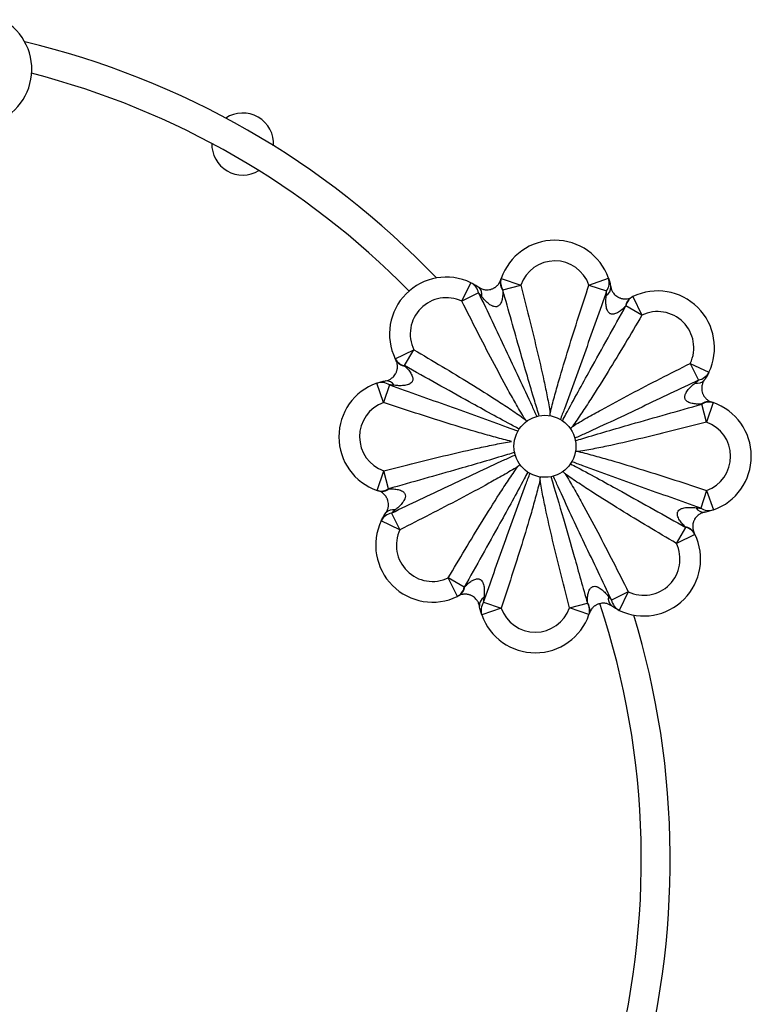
# Paper-space layout '_Inferior' of a CAD drawing. Header units: millimetres. Extents: x -681 to 211, y 556 to 1553.
# Tile 6 of 6: x -143 to 211, y 985 to 1462. Entities that reach past the tile are written whole.
import ezdxf

# ---------------------------------------------------------------- set-up
doc = ezdxf.new("R2010")
doc.units = ezdxf.units.MM

psp = doc.layouts.new('_Inferior')

# ---------------------------------------------------------------- linework, layer by layer
at = {"color": 7, "linetype": 'Continuous', "lineweight": 25}
for p, q in [((90.03, 1336.35), (99.48, 1333.08)), ((132.52, 1333.16), (141.96, 1336.48)), ((71.04, 1325.29), (75.36, 1334.3)), ((90.81, 1330.83), (99.48, 1333.08)), ((132.52, 1333.16), (141.08, 1330.33)), ((79.09, 1329.34), (71.04, 1325.29)), ((153.78, 1327.55), (158.15, 1318.55)), ((158.15, 1318.55), (150.42, 1323.1)), ((38.73, 1297.5), (47.73, 1301.86)), ((43.19, 1294.14), (47.73, 1301.86)), ((181.57, 1295.25), (185.62, 1287.19)), ((181.57, 1295.25), (190.59, 1290.93)), ((33.12, 1276.24), (29.8, 1285.67)), ((35.96, 1284.8), (33.12, 1276.24)), ((189.36, 1266.8), (187.11, 1275.48)), ((192.63, 1276.25), (189.36, 1266.8)), ((126.07, 1252.99), (126.12, 1252.87)), ((29.93, 1233.75), (33.21, 1243.2)), ((35.45, 1234.52), (33.21, 1243.2)), ((109.3, 1240.22), (109.15, 1240.17)), ((120.36, 1243.2), (120.27, 1243)), ((189.44, 1233.76), (186.61, 1225.2)), ((189.44, 1233.76), (192.77, 1224.33)), ((36.95, 1222.81), (41, 1214.75)), ((41, 1214.75), (31.98, 1219.07)), ((174.84, 1208.14), (179.38, 1215.86)), ((183.83, 1212.5), (174.84, 1208.14)), ((72.14, 1186.9), (64.42, 1191.45)), ((68.79, 1182.45), (64.42, 1191.45)), ((151.53, 1184.71), (143.48, 1180.66)), ((151.53, 1184.71), (147.21, 1175.7)), ((81.49, 1179.67), (90.04, 1176.84)), ((123.09, 1176.92), (131.76, 1179.17)), ((90.04, 1176.84), (80.61, 1173.52)), ((132.53, 1173.65), (123.09, 1176.92))]:
    psp.add_line(p, q, dxfattribs=at)
psp.add_circle((111.22, 1255.1), 15, dxfattribs=at)
for centre, radius, start, end in [((-164.75, 1437.59), 27.5, 279.2561, 60.739), ((-235.13, 1055), 407, 43.7784, 76.5809), ((-235.13, 1055), 393, 44.4538, 75.5888), ((-35.13, 1401.41), 15, 356.8721, 123.1279), ((-35.13, 1401.41), 15, 178.7725, 301.2275), ((116.02, 1327.35), 27.5, 19.4039, 160.8868), ((116.02, 1327.35), 17.5, 19.4039, 160.8868), ((63.47, 1309.5), 27.5, 64.4039, 205.8868), ((95.66, 1334.11), 6.05, 164.6653, 216.7979), ((96.27, 1334.41), 6.53, 162.7207, 213.2571), ((135.17, 1334.31), 7.13, 326.0845, 17.7736), ((72.09, 1327.96), 7.13, 11.0845, 62.7736), ((76.09, 1328.67), 4.6, 346.9219, 48.1099), ((138.49, 1331.98), 4.6, 301.9219, 3.1099), ((165.79, 1302.81), 27.5, 334.4039, 115.8868), ((63.47, 1309.5), 17.5, 64.4039, 205.8868), ((156.17, 1321.99), 6.05, 119.6653, 171.7979), ((156.82, 1321.77), 6.53, 117.7207, 168.2571), ((165.79, 1302.81), 17.5, 334.4039, 115.8868), ((44.51, 1300.53), 6.53, 207.7207, 258.2571), ((44.29, 1299.89), 6.05, 209.6653, 261.7979), ((34.31, 1282.21), 4.6, 31.9219, 93.1099), ((184.95, 1290.19), 4.6, 256.9219, 318.1099), ((184.25, 1294.19), 7.13, 281.0845, 332.7736), ((38.94, 1259.73), 27.5, 109.4039, 250.8868), ((31.98, 1278.88), 7.13, 56.0845, 107.7736), ((38.94, 1259.73), 17.5, 109.4039, 250.8868), ((190.39, 1270.63), 6.05, 74.6653, 126.7979), ((190.69, 1270.02), 6.53, 72.7207, 123.2571), ((183.63, 1250.27), 27.5, 289.4039, 70.8868), ((183.63, 1250.27), 17.5, 289.4039, 70.8868), ((31.87, 1239.98), 6.53, 252.7207, 303.2571), ((32.17, 1239.37), 6.05, 254.6653, 306.7979), ((188.26, 1227.79), 4.6, 211.9219, 273.1099), ((190.59, 1231.12), 7.13, 236.0845, 287.7736), ((38.32, 1215.81), 7.13, 101.0845, 152.7736), ((37.62, 1219.81), 4.6, 76.9219, 138.1099), ((56.78, 1207.19), 27.5, 154.4039, 295.8868), ((178.27, 1210.11), 6.05, 29.6653, 81.7979), ((178.05, 1209.47), 6.53, 27.7207, 78.2571), ((56.78, 1207.19), 17.5, 154.4039, 295.8868), ((159.09, 1200.5), 27.5, 244.4039, 25.8868), ((159.09, 1200.5), 17.5, 244.4039, 25.8868), ((65.75, 1188.23), 6.53, 297.7207, 348.2571), ((66.39, 1188.01), 6.05, 299.6653, 351.7979), ((84.08, 1178.02), 4.6, 121.9219, 183.1099), ((146.48, 1181.33), 4.6, 166.9219, 228.1099), ((87.4, 1175.69), 7.13, 146.0845, 197.7736), ((126.91, 1175.89), 6.05, 344.6653, 36.7979), ((126.3, 1175.59), 6.53, 342.7207, 33.2571), ((-235.13, 1055), 393, 344.4406, 18.3873), ((150.47, 1182.04), 7.13, 191.0845, 242.7736), ((106.55, 1182.65), 27.5, 199.4039, 340.8868), ((106.55, 1182.65), 17.5, 199.4039, 340.8868), ((-235.13, 1055), 407, 343.9313, 16.916)]:
    psp.add_arc(centre, radius, start, end, dxfattribs=at)
for points, knots in [([(79.16, 1332.09), (79.53, 1331.83), (79.93, 1331.61), (80.82, 1331.22), (81.3, 1331.07), (82.14, 1330.91), (82.44, 1330.87), (83.08, 1330.83), (83.42, 1330.84), (84.16, 1330.9), (84.55, 1330.97), (85.15, 1331.13), (85.35, 1331.19), (85.74, 1331.33), (85.92, 1331.41), (86.28, 1331.57), (86.45, 1331.66), (86.77, 1331.84), (86.92, 1331.94), (87.2, 1332.12), (87.33, 1332.22), (87.57, 1332.41), (87.69, 1332.51), (88.01, 1332.79), (88.2, 1332.98), (88.53, 1333.35), (88.68, 1333.54), (89.07, 1334.08), (89.28, 1334.43), (89.6, 1335.09), (89.72, 1335.41), (89.82, 1335.71)], [0, 0, 0, 0, 0.125, 0.125, 0.25, 0.25, 0.3125, 0.3125, 0.375, 0.375, 0.4375, 0.4375, 0.46875, 0.46875, 0.5, 0.5, 0.53125, 0.53125, 0.5625, 0.5625, 0.59375, 0.59375, 0.625, 0.625, 0.6875, 0.6875, 0.75, 0.75, 0.875, 0.875, 1, 1, 1, 1]), ([(141.96, 1336.48), (142.18, 1335.85), (142.39, 1335.18), (142.77, 1333.76), (142.94, 1333.01), (143.08, 1332.23)], [0, 0, 0, 0, 0.5, 0.5, 1, 1, 1, 1]), ([(75.36, 1334.3), (75.96, 1334.02), (76.58, 1333.69), (77.86, 1332.95), (78.51, 1332.54), (79.16, 1332.09)], [0, 0, 0, 0, 0.5, 0.5, 1, 1, 1, 1]), ([(90.81, 1330.49), (90.82, 1329.77), (90.81, 1329.05), (90.69, 1327.6), (90.6, 1326.88), (90.34, 1325.79), (90.24, 1325.43), (89.98, 1324.73), (89.83, 1324.39), (89.53, 1323.9), (89.42, 1323.75), (89.18, 1323.45), (89.04, 1323.31), (88.74, 1323.07), (88.58, 1322.96), (88.23, 1322.79), (88.04, 1322.73), (87.47, 1322.61), (87.07, 1322.62), (86.49, 1322.74), (86.3, 1322.79), (85.94, 1322.92), (85.76, 1322.99), (85.25, 1323.24), (84.92, 1323.44), (84.28, 1323.86), (83.98, 1324.09), (83.1, 1324.82), (82.56, 1325.34), (81.52, 1326.45), (81.03, 1327.03), (80.57, 1327.63)], [0, 0, 0, 0, 0.125, 0.125, 0.25, 0.25, 0.3125, 0.3125, 0.375, 0.375, 0.40625, 0.40625, 0.4375, 0.4375, 0.46875, 0.46875, 0.5, 0.5, 0.5625, 0.5625, 0.59375, 0.59375, 0.625, 0.625, 0.6875, 0.6875, 0.75, 0.75, 0.875, 0.875, 1, 1, 1, 1]), ([(99.48, 1333.08), (100.81, 1327.95), (102.12, 1322.83), (104.69, 1312.56), (105.95, 1307.43), (108.4, 1297.13), (109.59, 1291.98), (111.27, 1284.22), (111.81, 1281.63), (112.83, 1276.44), (113.32, 1273.84), (113.75, 1271.23)], [0, 0, 0, 0, 0.25, 0.25, 0.5, 0.5, 0.75, 0.75, 0.875, 0.875, 1, 1, 1, 1]), ([(113.75, 1271.23), (114.38, 1273.85), (115.06, 1276.47), (116.47, 1281.67), (117.2, 1284.27), (119.44, 1292.04), (121.01, 1297.2), (124.2, 1307.51), (125.84, 1312.65), (129.15, 1322.91), (130.83, 1328.04), (132.52, 1333.16)], [0, 0, 0, 0, 0.125, 0.125, 0.25, 0.25, 0.5, 0.5, 0.75, 0.75, 1, 1, 1, 1]), ([(140.92, 1328.08), (140.97, 1328.47), (141.01, 1328.86), (141.06, 1329.61), (141.08, 1329.98), (141.08, 1330.33)], [0, 0, 0, 0, 0.5, 0.5, 1, 1, 1, 1]), ([(143.08, 1332.23), (143.16, 1331.78), (143.28, 1331.34), (143.64, 1330.44), (143.87, 1329.99), (144.35, 1329.29), (144.54, 1329.05), (144.96, 1328.57), (145.2, 1328.33), (145.78, 1327.85), (146.1, 1327.62), (146.64, 1327.31), (146.82, 1327.21), (147.2, 1327.04), (147.38, 1326.96), (147.75, 1326.83), (147.93, 1326.77), (148.28, 1326.67), (148.46, 1326.63), (148.79, 1326.57), (148.95, 1326.54), (149.26, 1326.5), (149.41, 1326.49), (149.83, 1326.46), (150.1, 1326.47), (150.6, 1326.49), (150.83, 1326.52), (151.5, 1326.62), (151.89, 1326.73), (152.59, 1326.97), (152.9, 1327.1), (153.18, 1327.25)], [0, 0, 0, 0, 0.125, 0.125, 0.25, 0.25, 0.3125, 0.3125, 0.375, 0.375, 0.4375, 0.4375, 0.46875, 0.46875, 0.5, 0.5, 0.53125, 0.53125, 0.5625, 0.5625, 0.59375, 0.59375, 0.625, 0.625, 0.6875, 0.6875, 0.75, 0.75, 0.875, 0.875, 1, 1, 1, 1]), ([(101.55, 1268.22), (100.14, 1270.52), (98.78, 1272.85), (96.09, 1277.53), (94.77, 1279.88), (90.86, 1286.96), (88.32, 1291.72), (83.29, 1301.26), (80.81, 1306.05), (75.9, 1315.65), (73.46, 1320.47), (71.04, 1325.29)], [0, 0, 0, 0, 0.125, 0.125, 0.25, 0.25, 0.5, 0.5, 0.75, 0.75, 1, 1, 1, 1]), ([(80.57, 1327.63), (80.32, 1327.94), (80.08, 1328.24), (79.58, 1328.81), (79.33, 1329.09), (79.09, 1329.34)], [0, 0, 0, 0, 0.5, 0.5, 1, 1, 1, 1]), ([(150.18, 1322.85), (149.69, 1322.34), (149.17, 1321.84), (148.06, 1320.9), (147.48, 1320.45), (146.53, 1319.86), (146.21, 1319.68), (145.53, 1319.37), (145.18, 1319.24), (144.63, 1319.1), (144.44, 1319.07), (144.06, 1319.04), (143.86, 1319.03), (143.47, 1319.07), (143.29, 1319.11), (142.92, 1319.24), (142.74, 1319.32), (142.25, 1319.64), (141.98, 1319.94), (141.65, 1320.43), (141.56, 1320.6), (141.39, 1320.95), (141.32, 1321.13), (141.13, 1321.67), (141.03, 1322.04), (140.88, 1322.79), (140.83, 1323.17), (140.72, 1324.3), (140.71, 1325.05), (140.76, 1326.57), (140.83, 1327.32), (140.92, 1328.08)], [0, 0, 0, 0, 0.125, 0.125, 0.25, 0.25, 0.3125, 0.3125, 0.375, 0.375, 0.40625, 0.40625, 0.4375, 0.4375, 0.46875, 0.46875, 0.5, 0.5, 0.5625, 0.5625, 0.59375, 0.59375, 0.625, 0.625, 0.6875, 0.6875, 0.75, 0.75, 0.875, 0.875, 1, 1, 1, 1]), ([(158.15, 1318.55), (155.46, 1313.99), (152.76, 1309.44), (147.33, 1300.37), (144.59, 1295.84), (139.04, 1286.83), (136.24, 1282.34), (131.94, 1275.67), (130.49, 1273.46), (127.54, 1269.07), (126.04, 1266.89), (124.5, 1264.73)], [0, 0, 0, 0, 0.25, 0.25, 0.5, 0.5, 0.75, 0.75, 0.875, 0.875, 1, 1, 1, 1]), ([(47.73, 1301.86), (52.29, 1299.18), (56.84, 1296.48), (65.92, 1291.04), (70.44, 1288.3), (79.45, 1282.76), (83.94, 1279.95), (90.61, 1275.65), (92.82, 1274.2), (97.22, 1271.26), (99.4, 1269.76), (101.55, 1268.22)], [0, 0, 0, 0, 0.25, 0.25, 0.5, 0.5, 0.75, 0.75, 0.875, 0.875, 1, 1, 1, 1]), ([(34.06, 1286.8), (34.5, 1286.88), (34.94, 1287), (35.84, 1287.35), (36.29, 1287.58), (37, 1288.07), (37.24, 1288.25), (37.72, 1288.68), (37.96, 1288.92), (38.43, 1289.49), (38.66, 1289.82), (38.97, 1290.35), (39.07, 1290.54), (39.25, 1290.91), (39.32, 1291.1), (39.46, 1291.46), (39.51, 1291.65), (39.61, 1292), (39.65, 1292.17), (39.72, 1292.5), (39.74, 1292.66), (39.78, 1292.97), (39.79, 1293.12), (39.82, 1293.55), (39.82, 1293.81), (39.79, 1294.31), (39.76, 1294.55), (39.66, 1295.22), (39.56, 1295.6), (39.32, 1296.3), (39.18, 1296.61), (39.04, 1296.89)], [0, 0, 0, 0, 0.125, 0.125, 0.25, 0.25, 0.3125, 0.3125, 0.375, 0.375, 0.4375, 0.4375, 0.46875, 0.46875, 0.5, 0.5, 0.53125, 0.53125, 0.5625, 0.5625, 0.59375, 0.59375, 0.625, 0.625, 0.6875, 0.6875, 0.75, 0.75, 0.875, 0.875, 1, 1, 1, 1]), ([(43.43, 1293.9), (43.94, 1293.4), (44.44, 1292.88), (45.39, 1291.78), (45.83, 1291.2), (46.42, 1290.25), (46.6, 1289.92), (46.91, 1289.25), (47.05, 1288.9), (47.18, 1288.34), (47.21, 1288.15), (47.25, 1287.77), (47.25, 1287.58), (47.21, 1287.19), (47.17, 1287), (47.05, 1286.63), (46.96, 1286.45), (46.64, 1285.96), (46.35, 1285.69), (45.86, 1285.37), (45.68, 1285.27), (45.34, 1285.11), (45.16, 1285.03), (44.62, 1284.84), (44.25, 1284.75), (43.49, 1284.6), (43.12, 1284.55), (41.99, 1284.44), (41.23, 1284.43), (39.72, 1284.48), (38.96, 1284.54), (38.21, 1284.64)], [0, 0, 0, 0, 0.125, 0.125, 0.25, 0.25, 0.3125, 0.3125, 0.375, 0.375, 0.40625, 0.40625, 0.4375, 0.4375, 0.46875, 0.46875, 0.5, 0.5, 0.5625, 0.5625, 0.59375, 0.59375, 0.625, 0.625, 0.6875, 0.6875, 0.75, 0.75, 0.875, 0.875, 1, 1, 1, 1]), ([(124.5, 1264.73), (126.81, 1266.14), (129.13, 1267.51), (133.81, 1270.19), (136.16, 1271.51), (143.25, 1275.42), (148, 1277.97), (157.55, 1282.99), (162.34, 1285.47), (171.94, 1290.39), (176.75, 1292.83), (181.57, 1295.25)], [0, 0, 0, 0, 0.125, 0.125, 0.25, 0.25, 0.5, 0.5, 0.75, 0.75, 1, 1, 1, 1]), ([(29.8, 1285.67), (30.43, 1285.89), (31.1, 1286.1), (32.53, 1286.49), (33.27, 1286.66), (34.06, 1286.8)], [0, 0, 0, 0, 0.5, 0.5, 1, 1, 1, 1]), ([(183.91, 1285.72), (184.23, 1285.96), (184.53, 1286.21), (185.1, 1286.7), (185.37, 1286.95), (185.62, 1287.19)], [0, 0, 0, 0, 0.5, 0.5, 1, 1, 1, 1]), ([(188.38, 1287.12), (188.12, 1286.75), (187.89, 1286.35), (187.51, 1285.47), (187.35, 1284.99), (187.19, 1284.15), (187.15, 1283.85), (187.12, 1283.21), (187.12, 1282.87), (187.19, 1282.12), (187.25, 1281.73), (187.41, 1281.13), (187.48, 1280.93), (187.62, 1280.54), (187.69, 1280.36), (187.86, 1280.01), (187.95, 1279.84), (188.13, 1279.52), (188.22, 1279.37), (188.41, 1279.09), (188.5, 1278.96), (188.7, 1278.71), (188.79, 1278.6), (189.08, 1278.27), (189.26, 1278.09), (189.64, 1277.75), (189.82, 1277.61), (190.37, 1277.21), (190.71, 1277.01), (191.38, 1276.68), (191.7, 1276.56), (192, 1276.46)], [0, 0, 0, 0, 0.125, 0.125, 0.25, 0.25, 0.3125, 0.3125, 0.375, 0.375, 0.4375, 0.4375, 0.46875, 0.46875, 0.5, 0.5, 0.53125, 0.53125, 0.5625, 0.5625, 0.59375, 0.59375, 0.625, 0.625, 0.6875, 0.6875, 0.75, 0.75, 0.875, 0.875, 1, 1, 1, 1]), ([(190.59, 1290.93), (190.3, 1290.33), (189.97, 1289.7), (189.24, 1288.43), (188.83, 1287.78), (188.38, 1287.12)], [0, 0, 0, 0, 0.5, 0.5, 1, 1, 1, 1]), ([(38.21, 1284.64), (37.81, 1284.69), (37.43, 1284.72), (36.67, 1284.78), (36.31, 1284.79), (35.96, 1284.8)], [0, 0, 0, 0, 0.5, 0.5, 1, 1, 1, 1]), ([(186.77, 1275.47), (186.06, 1275.46), (185.33, 1275.48), (183.89, 1275.59), (183.16, 1275.69), (182.07, 1275.94), (181.72, 1276.04), (181.02, 1276.3), (180.68, 1276.45), (180.19, 1276.75), (180.03, 1276.86), (179.74, 1277.11), (179.6, 1277.24), (179.35, 1277.54), (179.25, 1277.7), (179.08, 1278.05), (179.01, 1278.24), (178.89, 1278.82), (178.9, 1279.22), (179.02, 1279.79), (179.08, 1279.98), (179.2, 1280.34), (179.28, 1280.52), (179.52, 1281.04), (179.72, 1281.37), (180.15, 1282.01), (180.38, 1282.31), (181.1, 1283.18), (181.63, 1283.73), (182.74, 1284.76), (183.31, 1285.25), (183.91, 1285.72)], [0, 0, 0, 0, 0.125, 0.125, 0.25, 0.25, 0.3125, 0.3125, 0.375, 0.375, 0.40625, 0.40625, 0.4375, 0.4375, 0.46875, 0.46875, 0.5, 0.5, 0.5625, 0.5625, 0.59375, 0.59375, 0.625, 0.625, 0.6875, 0.6875, 0.75, 0.75, 0.875, 0.875, 1, 1, 1, 1]), ([(95.05, 1257.46), (92.43, 1258.1), (89.82, 1258.78), (84.61, 1260.19), (82.02, 1260.92), (74.24, 1263.16), (69.08, 1264.72), (58.78, 1267.92), (53.64, 1269.55), (43.37, 1272.87), (38.25, 1274.54), (33.12, 1276.24)], [0, 0, 0, 0, 0.125, 0.125, 0.25, 0.25, 0.5, 0.5, 0.75, 0.75, 1, 1, 1, 1]), ([(102.43, 1267.27), (102.14, 1267.58), (101.86, 1267.89), (101.57, 1268.2), (101.56, 1268.2), (101.56, 1268.21), (101.55, 1268.22)], [0, 0, 0, 0, 0.001258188, 0.001258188, 0.001258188, 0.001290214, 0.001290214, 0.001290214, 0.001290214]), ([(113.7, 1269.94), (113.72, 1270.36), (113.73, 1270.78), (113.75, 1271.2), (113.75, 1271.21), (113.75, 1271.22), (113.75, 1271.23)], [0, 0, 0, 0, 0.001258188, 0.001258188, 0.001258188, 0.001290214, 0.001290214, 0.001290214, 0.001290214]), ([(123.56, 1263.86), (123.87, 1264.14), (124.17, 1264.43), (124.48, 1264.71), (124.49, 1264.72), (124.5, 1264.73), (124.5, 1264.73)], [0, 0, 0, 0, 0.001258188, 0.001258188, 0.001258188, 0.001290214, 0.001290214, 0.001290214, 0.001290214]), ([(189.36, 1266.8), (184.24, 1265.48), (179.11, 1264.17), (168.85, 1261.59), (163.71, 1260.33), (153.42, 1257.88), (148.26, 1256.69), (140.51, 1255.02), (137.92, 1254.48), (132.73, 1253.45), (130.13, 1252.97), (127.52, 1252.54)], [0, 0, 0, 0, 0.25, 0.25, 0.5, 0.5, 0.75, 0.75, 0.875, 0.875, 1, 1, 1, 1]), ([(33.21, 1243.2), (38.33, 1244.52), (43.46, 1245.83), (53.72, 1248.41), (58.86, 1249.67), (69.15, 1252.12), (74.31, 1253.31), (82.06, 1254.98), (84.65, 1255.52), (89.84, 1256.55), (92.44, 1257.03), (95.05, 1257.46)], [0, 0, 0, 0, 0.25, 0.25, 0.5, 0.5, 0.75, 0.75, 0.875, 0.875, 1, 1, 1, 1]), ([(127.52, 1252.54), (130.14, 1251.9), (132.75, 1251.22), (137.96, 1249.81), (140.55, 1249.08), (148.32, 1246.84), (153.49, 1245.28), (163.79, 1242.08), (168.93, 1240.45), (179.2, 1237.13), (184.32, 1235.46), (189.44, 1233.76)], [0, 0, 0, 0, 0.125, 0.125, 0.25, 0.25, 0.5, 0.5, 0.75, 0.75, 1, 1, 1, 1]), ([(98.06, 1245.27), (95.76, 1243.86), (93.44, 1242.49), (88.76, 1239.81), (86.41, 1238.49), (79.32, 1234.58), (74.57, 1232.03), (65.02, 1227.01), (60.23, 1224.53), (50.63, 1219.61), (45.82, 1217.17), (41, 1214.75)], [0, 0, 0, 0, 0.125, 0.125, 0.25, 0.25, 0.5, 0.5, 0.75, 0.75, 1, 1, 1, 1]), ([(64.42, 1191.45), (67.11, 1196.01), (69.8, 1200.56), (75.24, 1209.63), (77.98, 1214.16), (83.53, 1223.17), (86.33, 1227.66), (90.63, 1234.33), (92.08, 1236.54), (95.03, 1240.93), (96.52, 1243.11), (98.06, 1245.27)], [0, 0, 0, 0, 0.25, 0.25, 0.5, 0.5, 0.75, 0.75, 0.875, 0.875, 1, 1, 1, 1]), ([(99.01, 1246.14), (98.7, 1245.86), (98.39, 1245.57), (98.09, 1245.29), (98.08, 1245.28), (98.07, 1245.27), (98.06, 1245.27)], [0, 0, 0, 0, 0.001258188, 0.001258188, 0.001258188, 0.001290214, 0.001290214, 0.001290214, 0.001290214]), ([(121.02, 1241.78), (122.43, 1239.48), (123.79, 1237.15), (126.48, 1232.47), (127.8, 1230.12), (131.7, 1223.04), (134.25, 1218.28), (139.28, 1208.74), (141.75, 1203.95), (146.67, 1194.35), (149.11, 1189.53), (151.53, 1184.71)], [0, 0, 0, 0, 0.125, 0.125, 0.25, 0.25, 0.5, 0.5, 0.75, 0.75, 1, 1, 1, 1]), ([(174.84, 1208.14), (170.28, 1210.82), (165.73, 1213.52), (156.65, 1218.96), (152.13, 1221.7), (143.11, 1227.24), (138.63, 1230.05), (131.96, 1234.35), (129.75, 1235.8), (125.35, 1238.74), (123.17, 1240.24), (121.02, 1241.78)], [0, 0, 0, 0, 0.25, 0.25, 0.5, 0.5, 0.75, 0.75, 0.875, 0.875, 1, 1, 1, 1]), ([(35.8, 1234.53), (36.51, 1234.54), (37.23, 1234.52), (38.68, 1234.41), (39.41, 1234.31), (40.5, 1234.06), (40.85, 1233.96), (41.55, 1233.7), (41.89, 1233.55), (42.38, 1233.25), (42.54, 1233.14), (42.83, 1232.89), (42.97, 1232.76), (43.22, 1232.46), (43.32, 1232.3), (43.49, 1231.95), (43.56, 1231.76), (43.68, 1231.18), (43.66, 1230.78), (43.55, 1230.21), (43.49, 1230.02), (43.36, 1229.66), (43.29, 1229.48), (43.04, 1228.96), (42.85, 1228.63), (42.42, 1227.99), (42.19, 1227.69), (41.47, 1226.82), (40.94, 1226.27), (39.83, 1225.24), (39.25, 1224.75), (38.66, 1224.28)], [0, 0, 0, 0, 0.125, 0.125, 0.25, 0.25, 0.3125, 0.3125, 0.375, 0.375, 0.40625, 0.40625, 0.4375, 0.4375, 0.46875, 0.46875, 0.5, 0.5, 0.5625, 0.5625, 0.59375, 0.59375, 0.625, 0.625, 0.6875, 0.6875, 0.75, 0.75, 0.875, 0.875, 1, 1, 1, 1]), ([(108.82, 1238.77), (108.19, 1236.15), (107.51, 1233.53), (106.1, 1228.33), (105.37, 1225.73), (103.12, 1217.96), (101.56, 1212.8), (98.36, 1202.49), (96.73, 1197.35), (93.42, 1187.09), (91.74, 1181.96), (90.04, 1176.84)], [0, 0, 0, 0, 0.125, 0.125, 0.25, 0.25, 0.5, 0.5, 0.75, 0.75, 1, 1, 1, 1]), ([(123.09, 1176.92), (121.76, 1182.05), (120.45, 1187.17), (117.88, 1197.44), (116.61, 1202.57), (114.16, 1212.87), (112.98, 1218.02), (111.3, 1225.78), (110.76, 1228.37), (109.74, 1233.56), (109.25, 1236.16), (108.82, 1238.77)], [0, 0, 0, 0, 0.25, 0.25, 0.5, 0.5, 0.75, 0.75, 0.875, 0.875, 1, 1, 1, 1]), ([(34.19, 1222.88), (34.45, 1223.25), (34.68, 1223.65), (35.06, 1224.53), (35.22, 1225.01), (35.38, 1225.85), (35.41, 1226.15), (35.45, 1226.79), (35.45, 1227.13), (35.38, 1227.88), (35.31, 1228.27), (35.15, 1228.87), (35.09, 1229.07), (34.95, 1229.46), (34.87, 1229.64), (34.71, 1229.99), (34.62, 1230.16), (34.44, 1230.48), (34.35, 1230.63), (34.16, 1230.91), (34.06, 1231.04), (33.87, 1231.29), (33.78, 1231.4), (33.49, 1231.73), (33.3, 1231.91), (32.93, 1232.25), (32.75, 1232.39), (32.2, 1232.79), (31.86, 1232.99), (31.19, 1233.32), (30.87, 1233.44), (30.57, 1233.54)], [0, 0, 0, 0, 0.125, 0.125, 0.25, 0.25, 0.3125, 0.3125, 0.375, 0.375, 0.4375, 0.4375, 0.46875, 0.46875, 0.5, 0.5, 0.53125, 0.53125, 0.5625, 0.5625, 0.59375, 0.59375, 0.625, 0.625, 0.6875, 0.6875, 0.75, 0.75, 0.875, 0.875, 1, 1, 1, 1]), ([(179.14, 1216.1), (178.62, 1216.6), (178.12, 1217.12), (177.18, 1218.22), (176.73, 1218.8), (176.15, 1219.75), (175.97, 1220.08), (175.65, 1220.75), (175.52, 1221.1), (175.39, 1221.66), (175.35, 1221.85), (175.32, 1222.23), (175.32, 1222.42), (175.36, 1222.81), (175.4, 1223), (175.52, 1223.37), (175.61, 1223.55), (175.93, 1224.04), (176.22, 1224.31), (176.71, 1224.63), (176.88, 1224.73), (177.23, 1224.89), (177.41, 1224.97), (177.95, 1225.16), (178.32, 1225.25), (179.07, 1225.4), (179.45, 1225.45), (180.58, 1225.56), (181.34, 1225.57), (182.85, 1225.52), (183.61, 1225.46), (184.36, 1225.36)], [0, 0, 0, 0, 0.125, 0.125, 0.25, 0.25, 0.3125, 0.3125, 0.375, 0.375, 0.40625, 0.40625, 0.4375, 0.4375, 0.46875, 0.46875, 0.5, 0.5, 0.5625, 0.5625, 0.59375, 0.59375, 0.625, 0.625, 0.6875, 0.6875, 0.75, 0.75, 0.875, 0.875, 1, 1, 1, 1]), ([(184.36, 1225.36), (184.75, 1225.31), (185.14, 1225.28), (185.9, 1225.22), (186.26, 1225.21), (186.61, 1225.2)], [0, 0, 0, 0, 0.5, 0.5, 1, 1, 1, 1]), ([(31.98, 1219.07), (32.27, 1219.67), (32.59, 1220.3), (33.33, 1221.57), (33.74, 1222.22), (34.19, 1222.88)], [0, 0, 0, 0, 0.5, 0.5, 1, 1, 1, 1]), ([(38.66, 1224.28), (38.34, 1224.04), (38.04, 1223.79), (37.47, 1223.3), (37.2, 1223.05), (36.95, 1222.81)], [0, 0, 0, 0, 0.5, 0.5, 1, 1, 1, 1]), ([(188.51, 1223.2), (188.07, 1223.12), (187.62, 1223), (186.73, 1222.65), (186.28, 1222.42), (185.57, 1221.93), (185.33, 1221.75), (184.85, 1221.32), (184.61, 1221.08), (184.13, 1220.51), (183.9, 1220.18), (183.59, 1219.65), (183.5, 1219.46), (183.32, 1219.09), (183.25, 1218.9), (183.11, 1218.54), (183.05, 1218.35), (182.96, 1218), (182.92, 1217.83), (182.85, 1217.5), (182.83, 1217.34), (182.79, 1217.03), (182.77, 1216.88), (182.75, 1216.45), (182.75, 1216.19), (182.78, 1215.69), (182.8, 1215.45), (182.91, 1214.78), (183.01, 1214.4), (183.25, 1213.7), (183.39, 1213.39), (183.53, 1213.11)], [0, 0, 0, 0, 0.125, 0.125, 0.25, 0.25, 0.3125, 0.3125, 0.375, 0.375, 0.4375, 0.4375, 0.46875, 0.46875, 0.5, 0.5, 0.53125, 0.53125, 0.5625, 0.5625, 0.59375, 0.59375, 0.625, 0.625, 0.6875, 0.6875, 0.75, 0.75, 0.875, 0.875, 1, 1, 1, 1]), ([(192.77, 1224.33), (192.14, 1224.11), (191.46, 1223.9), (190.04, 1223.51), (189.29, 1223.34), (188.51, 1223.2)], [0, 0, 0, 0, 0.5, 0.5, 1, 1, 1, 1]), ([(72.38, 1187.15), (72.88, 1187.66), (73.4, 1188.16), (74.51, 1189.1), (75.09, 1189.55), (76.04, 1190.14), (76.36, 1190.32), (77.04, 1190.63), (77.39, 1190.76), (77.94, 1190.9), (78.13, 1190.93), (78.51, 1190.96), (78.71, 1190.97), (79.09, 1190.93), (79.28, 1190.89), (79.65, 1190.76), (79.83, 1190.68), (80.32, 1190.36), (80.59, 1190.06), (80.92, 1189.57), (81.01, 1189.4), (81.18, 1189.05), (81.25, 1188.87), (81.44, 1188.33), (81.54, 1187.96), (81.69, 1187.21), (81.74, 1186.83), (81.85, 1185.7), (81.86, 1184.95), (81.8, 1183.43), (81.74, 1182.68), (81.65, 1181.92)], [0, 0, 0, 0, 0.125, 0.125, 0.25, 0.25, 0.3125, 0.3125, 0.375, 0.375, 0.40625, 0.40625, 0.4375, 0.4375, 0.46875, 0.46875, 0.5, 0.5, 0.5625, 0.5625, 0.59375, 0.59375, 0.625, 0.625, 0.6875, 0.6875, 0.75, 0.75, 0.875, 0.875, 1, 1, 1, 1]), ([(131.76, 1179.51), (131.74, 1180.23), (131.76, 1180.95), (131.87, 1182.4), (131.97, 1183.12), (132.22, 1184.21), (132.33, 1184.57), (132.58, 1185.27), (132.74, 1185.61), (133.04, 1186.1), (133.15, 1186.25), (133.39, 1186.55), (133.53, 1186.69), (133.83, 1186.93), (133.99, 1187.04), (134.34, 1187.21), (134.53, 1187.27), (135.1, 1187.39), (135.5, 1187.38), (136.07, 1187.26), (136.26, 1187.21), (136.63, 1187.08), (136.8, 1187.01), (137.32, 1186.76), (137.65, 1186.56), (138.29, 1186.14), (138.59, 1185.91), (139.47, 1185.18), (140.01, 1184.66), (141.05, 1183.55), (141.53, 1182.97), (142, 1182.37)], [0, 0, 0, 0, 0.125, 0.125, 0.25, 0.25, 0.3125, 0.3125, 0.375, 0.375, 0.40625, 0.40625, 0.4375, 0.4375, 0.46875, 0.46875, 0.5, 0.5, 0.5625, 0.5625, 0.59375, 0.59375, 0.625, 0.625, 0.6875, 0.6875, 0.75, 0.75, 0.875, 0.875, 1, 1, 1, 1]), ([(79.49, 1177.77), (79.41, 1178.22), (79.28, 1178.66), (78.93, 1179.56), (78.7, 1180.01), (78.22, 1180.71), (78.03, 1180.95), (77.61, 1181.43), (77.36, 1181.67), (76.79, 1182.15), (76.47, 1182.38), (75.93, 1182.69), (75.75, 1182.79), (75.37, 1182.96), (75.19, 1183.04), (74.82, 1183.17), (74.64, 1183.23), (74.28, 1183.33), (74.11, 1183.37), (73.78, 1183.43), (73.62, 1183.46), (73.31, 1183.5), (73.16, 1183.51), (72.73, 1183.54), (72.47, 1183.53), (71.97, 1183.51), (71.73, 1183.48), (71.07, 1183.38), (70.68, 1183.27), (69.98, 1183.03), (69.67, 1182.9), (69.39, 1182.75)], [0, 0, 0, 0, 0.125, 0.125, 0.25, 0.25, 0.3125, 0.3125, 0.375, 0.375, 0.4375, 0.4375, 0.46875, 0.46875, 0.5, 0.5, 0.53125, 0.53125, 0.5625, 0.5625, 0.59375, 0.59375, 0.625, 0.625, 0.6875, 0.6875, 0.75, 0.75, 0.875, 0.875, 1, 1, 1, 1]), ([(81.65, 1181.92), (81.6, 1181.53), (81.56, 1181.14), (81.51, 1180.39), (81.49, 1180.02), (81.49, 1179.67)], [0, 0, 0, 0, 0.5, 0.5, 1, 1, 1, 1]), ([(142, 1182.37), (142.24, 1182.06), (142.49, 1181.76), (142.99, 1181.19), (143.23, 1180.91), (143.48, 1180.66)], [0, 0, 0, 0, 0.5, 0.5, 1, 1, 1, 1]), ([(80.61, 1173.52), (80.39, 1174.15), (80.18, 1174.82), (79.8, 1176.24), (79.63, 1176.99), (79.49, 1177.77)], [0, 0, 0, 0, 0.5, 0.5, 1, 1, 1, 1]), ([(143.41, 1177.91), (143.04, 1178.17), (142.64, 1178.39), (141.75, 1178.78), (141.27, 1178.93), (140.43, 1179.09), (140.13, 1179.13), (139.49, 1179.17), (139.15, 1179.16), (138.41, 1179.1), (138.02, 1179.03), (137.41, 1178.87), (137.22, 1178.81), (136.83, 1178.67), (136.64, 1178.59), (136.29, 1178.43), (136.12, 1178.34), (135.8, 1178.16), (135.65, 1178.06), (135.37, 1177.88), (135.24, 1177.78), (134.99, 1177.59), (134.88, 1177.49), (134.56, 1177.21), (134.37, 1177.02), (134.04, 1176.65), (133.89, 1176.46), (133.49, 1175.92), (133.29, 1175.57), (132.97, 1174.91), (132.84, 1174.59), (132.75, 1174.29)], [0, 0, 0, 0, 0.125, 0.125, 0.25, 0.25, 0.3125, 0.3125, 0.375, 0.375, 0.4375, 0.4375, 0.46875, 0.46875, 0.5, 0.5, 0.53125, 0.53125, 0.5625, 0.5625, 0.59375, 0.59375, 0.625, 0.625, 0.6875, 0.6875, 0.75, 0.75, 0.875, 0.875, 1, 1, 1, 1]), ([(147.21, 1175.7), (146.61, 1175.98), (145.99, 1176.31), (144.71, 1177.05), (144.06, 1177.46), (143.41, 1177.91)], [0, 0, 0, 0, 0.5, 0.5, 1, 1, 1, 1])]:
    psp.add_open_spline(points, degree=3, knots=knots, dxfattribs=at)
for points in [[(89.82, 1335.71), (89.89, 1335.93), (89.96, 1336.14), (90.03, 1336.35)], [(90.81, 1330.83), (90.81, 1330.72), (90.81, 1330.6), (90.81, 1330.49)], [(153.18, 1327.25), (153.38, 1327.35), (153.58, 1327.45), (153.78, 1327.55)], [(150.42, 1323.1), (150.34, 1323.02), (150.26, 1322.94), (150.18, 1322.85)], [(39.04, 1296.89), (38.93, 1297.1), (38.83, 1297.3), (38.73, 1297.5)], [(43.19, 1294.14), (43.27, 1294.06), (43.35, 1293.98), (43.43, 1293.9)], [(187.11, 1275.48), (187, 1275.48), (186.89, 1275.48), (186.77, 1275.47)], [(192, 1276.46), (192.21, 1276.39), (192.43, 1276.32), (192.63, 1276.25)], [(123.28, 1263.98), (123.37, 1263.94), (123.47, 1263.9), (123.56, 1263.86)], [(126.23, 1252.58), (126.19, 1252.68), (126.15, 1252.77), (126.12, 1252.87)], [(127.52, 1252.54), (127.09, 1252.55), (126.66, 1252.57), (126.23, 1252.58)], [(99.29, 1246.02), (99.19, 1246.06), (99.1, 1246.1), (99.01, 1246.14)], [(108.82, 1238.77), (108.84, 1239.2), (108.85, 1239.63), (108.87, 1240.06)], [(108.87, 1240.06), (108.96, 1240.09), (109.06, 1240.13), (109.15, 1240.17)], [(120.14, 1242.73), (120.18, 1242.82), (120.22, 1242.91), (120.27, 1243)], [(121.02, 1241.78), (120.73, 1242.1), (120.43, 1242.41), (120.14, 1242.73)], [(35.45, 1234.52), (35.57, 1234.52), (35.68, 1234.52), (35.8, 1234.53)], [(30.57, 1233.54), (30.36, 1233.61), (30.14, 1233.68), (29.93, 1233.75)], [(179.38, 1215.86), (179.3, 1215.94), (179.22, 1216.02), (179.14, 1216.1)], [(183.53, 1213.11), (183.64, 1212.9), (183.74, 1212.7), (183.83, 1212.5)], [(72.14, 1186.9), (72.22, 1186.98), (72.3, 1187.06), (72.38, 1187.15)], [(69.39, 1182.75), (69.19, 1182.65), (68.99, 1182.55), (68.79, 1182.45)], [(131.76, 1179.17), (131.76, 1179.28), (131.76, 1179.4), (131.76, 1179.51)], [(132.75, 1174.29), (132.68, 1174.07), (132.61, 1173.86), (132.53, 1173.65)]]:
    psp.add_open_spline(points, degree=3, dxfattribs=at)
at = {"color": 8, "linetype": 'Continuous', "lineweight": 25}
for points, knots in [([(108.46, 1269.73), (107.73, 1272.12), (104.53, 1282.53), (98.68, 1302.91), (93.6, 1320.92), (90.81, 1330.83)], [0, 0, 0, 0, 0.118139, 0.514874, 1, 1, 1, 1]), ([(141.08, 1330.33), (137.71, 1320.78), (130.97, 1301.73), (123.52, 1280.92), (119.27, 1269.74), (118.59, 1267.96)], [0, 0, 0, 0, 0.457717, 0.913732, 1, 1, 1, 1]), ([(79.09, 1329.34), (83.45, 1320.2), (92.16, 1301.96), (101.59, 1282.04), (106.46, 1271.18), (107.21, 1269.5)], [0, 0, 0, 0, 0.458985, 0.916264, 1, 1, 1, 1]), ([(119.67, 1267.35), (120.24, 1268.44), (124.63, 1276.74), (134.87, 1295.32), (144.65, 1312.78), (150.42, 1323.1)], [0, 0, 0, 0, 0.058106, 0.443233, 1, 1, 1, 1]), ([(98.86, 1263.43), (97.92, 1263.92), (89.79, 1268.21), (71.23, 1278.44), (53.65, 1288.28), (43.19, 1294.14)], [0, 0, 0, 0, 0.050231, 0.434692, 1, 1, 1, 1]), ([(185.62, 1287.19), (176.48, 1282.83), (158.24, 1274.12), (138.28, 1264.68), (127.37, 1259.79), (125.65, 1259.01)], [0, 0, 0, 0, 0.457953, 0.914203, 1, 1, 1, 1]), ([(35.96, 1284.8), (45.5, 1281.42), (64.56, 1274.68), (85.32, 1267.26), (96.45, 1263.02), (98.18, 1262.36)], [0, 0, 0, 0, 0.458761, 0.915816, 1, 1, 1, 1]), ([(125.82, 1257.76), (127.04, 1258.14), (136.05, 1260.93), (156.47, 1266.84), (175.73, 1272.27), (187.11, 1275.48)], [0, 0, 0, 0, 0.060059, 0.444387, 1, 1, 1, 1]), ([(96.68, 1252.21), (95.48, 1251.84), (86.5, 1249.07), (66.1, 1243.17), (46.84, 1237.73), (35.45, 1234.52)], [0, 0, 0, 0, 0.058925, 0.443717, 1, 1, 1, 1]), ([(36.95, 1222.81), (46.09, 1227.17), (64.32, 1235.88), (84.3, 1245.33), (95.21, 1250.22), (96.95, 1251)], [0, 0, 0, 0, 0.457751, 0.9138, 1, 1, 1, 1]), ([(123.55, 1246.66), (124.67, 1246.07), (133, 1241.67), (151.61, 1231.42), (169.06, 1221.64), (179.38, 1215.86)], [0, 0, 0, 0, 0.059511, 0.444064, 1, 1, 1, 1]), ([(186.61, 1225.2), (177.07, 1228.58), (158.01, 1235.32), (137.16, 1242.78), (125.93, 1247.05), (124.11, 1247.74)], [0, 0, 0, 0, 0.456698, 0.911698, 1, 1, 1, 1]), ([(102.89, 1242.63), (102.32, 1241.55), (97.94, 1233.25), (87.7, 1214.68), (77.92, 1197.22), (72.14, 1186.9)], [0, 0, 0, 0, 0.057808, 0.443057, 1, 1, 1, 1]), ([(81.49, 1179.67), (84.86, 1189.22), (91.6, 1208.27), (99.05, 1229.11), (103.32, 1240.31), (104, 1242.11)], [0, 0, 0, 0, 0.457216, 0.912733, 1, 1, 1, 1]), ([(114.01, 1240.54), (116.08, 1233.71), (119.97, 1220.84), (125.79, 1200.34), (129.63, 1186.71), (131.76, 1179.17)], [0, 0, 0, 0, 0.335607, 0.632312, 1, 1, 1, 1]), ([(143.48, 1180.66), (139.12, 1189.8), (130.41, 1208.04), (120.94, 1228.05), (116.03, 1238.99), (115.24, 1240.76)], [0, 0, 0, 0, 0.457013, 0.912326, 1, 1, 1, 1])]:
    psp.add_open_spline(points, degree=3, knots=knots, dxfattribs=at)

doc.saveas('drawing.dxf')
